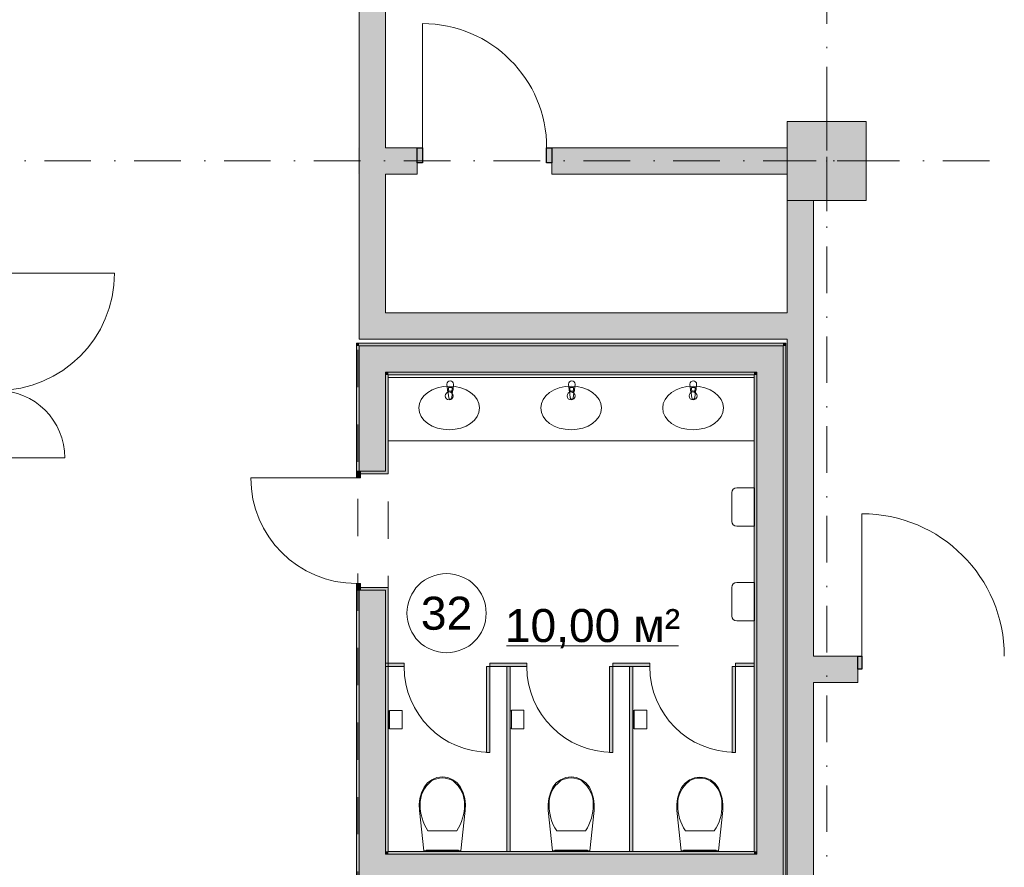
# Model space of a CAD drawing. Header units: millimetres. Extents: x 0 to 1184, y 0 to 836.
# Tile 101 of 241: x 470 to 545, y 666 to 730. Entities that reach past the tile are written whole.
import ezdxf
from ezdxf.xclip import XClip

# ---------------------------------------------------------------- set-up
doc = ezdxf.new("R2010")
doc.units = ezdxf.units.MM
doc.header["$MEASUREMENT"] = 0
doc.header["$XCLIPFRAME"] = 0
doc.linetypes.add('Штриховая', pattern=[5.644444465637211, 2.8222222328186, -2.82222223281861])
doc.linetypes.add('Штрихпунктирная', pattern=[6.70277762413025, 3.52777767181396, -1.76388883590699, 0, -1.4111111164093])
for name, color, linetype in [('Интерьер - Оборудование', 7, 'Continuous'), ('Интерьер - Сантехника', 7, 'Continuous'), ('Конструктив - Колонны', 7, 'Continuous'), ('Конструктив - Стены Блок 200 нов', 7, 'Continuous'), ('Конструктив - Стены Внутр сущ.', 7, 'Continuous'), ('Элемент Модели - Зона', 7, 'Continuous'), ('Элемент Модели - Оси', 7, 'Continuous')]:
    doc.layers.add(name, color=color, linetype=linetype)
doc.styles.add('СГЕНЕРИР_СТИЛЬ_3', font='txt')

# ---------------------------------------------------------------- blocks, each defined once
blk = doc.blocks.new('Чертеж_4_4', base_point=(-278.4786297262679, 89.56405690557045))
at = {"layer": 'Интерьер - Оборудование', "linetype": 'Continuous', "lineweight": 0, "true_color": 0x7f7f7f}
for points in [[(498.1220093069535, 681.5140569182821), (498.1220093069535, 681.2640569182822), (499.5220093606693, 681.2640569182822), (499.5220093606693, 681.5140569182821)], [(506.0220093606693, 681.5140569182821), (506.0220093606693, 681.2640569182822), (507.4220094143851, 681.2640569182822), (507.4220094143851, 681.5140569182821)], [(507.4220094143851, 681.5140569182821), (507.4220094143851, 681.2640569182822), (508.8220094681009, 681.2640569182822), (508.8220094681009, 681.5140569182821)], [(515.322009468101, 681.5140569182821), (515.322009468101, 681.2640569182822), (516.7220095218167, 681.2640569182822), (516.7220095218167, 681.5140569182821)], [(516.7220095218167, 681.5140569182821), (516.7220095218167, 681.2640569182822), (518.1220095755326, 681.2640569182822), (518.1220095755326, 681.5140569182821)], [(524.6220095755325, 681.5140569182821), (524.6220095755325, 681.2640569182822), (526.0220096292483, 681.2640569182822), (526.0220096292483, 681.5140569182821)], [(505.7720093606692, 681.2640569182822), (505.7720093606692, 674.7640569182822), (506.0220093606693, 674.7640569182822), (506.0220093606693, 681.2640569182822)], [(507.2970094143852, 667.2590569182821), (507.5470094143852, 667.2590569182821), (507.5470094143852, 681.2640569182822), (507.2970094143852, 681.2640569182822)], [(515.072009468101, 681.2640569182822), (515.072009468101, 674.7640569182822), (515.322009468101, 674.7640569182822), (515.322009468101, 681.2640569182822)], [(516.5970095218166, 667.2590569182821), (516.8470095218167, 667.2590569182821), (516.8470095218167, 681.2640569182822), (516.5970095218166, 681.2640569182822)], [(524.3720095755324, 681.2640569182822), (524.3720095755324, 674.7640569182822), (524.6220095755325, 674.7640569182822), (524.6220095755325, 681.2640569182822)]]:
    blk.add_hatch(color=8, dxfattribs=at).paths.add_polyline_path(points)
at = {"layer": 'Конструктив - Колонны', "linetype": 'Continuous', "lineweight": 0, "true_color": 0x000000}
blk.add_hatch(color=18, dxfattribs=at).paths.add_polyline_path([(528.5220096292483, 716.5640569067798), (534.5220096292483, 716.5640569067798), (534.5220096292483, 722.5640569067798), (528.5220096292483, 722.5640569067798)])
at = {"layer": 'Конструктив - Стены Блок 200 нов', "linetype": 'Continuous', "lineweight": 0, "true_color": 0x000000}
for points in [[(495.9220096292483, 705.7540569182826), (496.1220096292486, 705.5540569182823), (496.1220096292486, 705.7540569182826)], [(495.9220096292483, 705.5540569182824), (496.1220096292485, 705.5540569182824), (495.9220096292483, 705.7540569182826)], [(496.1220093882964, 705.5540569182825), (495.9220096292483, 705.5540569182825), (495.9220096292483, 696.0540771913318), (496.1220093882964, 696.0540771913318)], [(528.2220096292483, 705.7540569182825), (496.1220096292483, 705.7540569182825), (496.1220096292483, 705.5540569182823), (528.2220096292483, 705.5540569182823)], [(496.1220096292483, 705.5540569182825), (498.1220096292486, 703.5540569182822), (498.1220096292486, 705.5540569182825)], [(498.1220096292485, 703.5540569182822), (496.1220096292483, 705.5540569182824), (496.1220096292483, 703.5540569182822)], [(498.1220096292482, 705.5540568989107), (498.1220096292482, 703.5540569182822), (526.2220096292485, 703.5540569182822), (526.2220096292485, 705.5540568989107)], [(526.2220096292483, 705.5540569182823), (526.2220096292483, 703.5540569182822), (528.2220096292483, 705.5540569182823)], [(526.2220096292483, 703.5540569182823), (528.2220096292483, 703.5540569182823), (528.2220096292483, 705.5540569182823)], [(528.2220096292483, 705.7540569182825), (528.2220096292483, 705.5540569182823), (528.4220096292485, 705.7540569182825)], [(528.2220096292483, 705.5540569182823), (528.4220096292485, 705.5540569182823), (528.4220096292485, 705.7540569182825)], [(528.4220093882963, 705.5540569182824), (528.2220096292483, 705.5540569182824), (528.2220096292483, 626.5640569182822), (528.4220093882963, 626.5640569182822)], [(496.1220097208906, 696.0540768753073), (496.222009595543, 696.0540766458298), (498.1220096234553, 696.0540766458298), (498.1220095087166, 703.5540569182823), (496.1220097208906, 703.5540569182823)], [(498.1220093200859, 703.3540569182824), (498.1220096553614, 696.054076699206), (498.3220095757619, 696.054076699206), (498.3220096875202, 703.3540569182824)], [(498.1220096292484, 703.5540569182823), (498.3220096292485, 703.3540569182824), (498.3220096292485, 703.5540569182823)], [(498.3220096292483, 703.3540569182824), (498.1220096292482, 703.5540569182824), (498.1220096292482, 703.3540569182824)], [(526.0220096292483, 703.5540569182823), (498.3220096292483, 703.5540569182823), (498.3220096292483, 703.3540569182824), (526.0220096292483, 703.3540569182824)], [(526.0220096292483, 703.5540569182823), (526.0220096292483, 703.3540569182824), (526.2220096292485, 703.5540569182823)], [(526.0220096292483, 703.3540569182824), (526.2220096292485, 703.3540569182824), (526.2220096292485, 703.5540569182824)], [(526.2220096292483, 667.2590569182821), (526.2220096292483, 703.3540569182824), (526.0220096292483, 703.3540569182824), (526.0220096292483, 667.2590569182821)], [(528.2220096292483, 667.0590569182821), (528.2220096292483, 703.5540569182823), (526.2220096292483, 703.5540569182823), (526.2220096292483, 667.0590569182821)], [(495.9220096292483, 696.0540766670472), (495.9220096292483, 695.5540766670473), (496.2220096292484, 695.5540766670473), (496.2220096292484, 696.0540766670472)], [(498.3220096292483, 695.8540766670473), (498.3220096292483, 696.0540766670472), (498.1220096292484, 696.0540766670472), (496.2220096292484, 696.0540766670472), (496.2220096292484, 695.8540766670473)], [(496.2220096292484, 687.0540766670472), (496.2220096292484, 687.5540766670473), (495.9220096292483, 687.5540766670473), (495.9220096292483, 687.0540766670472)], [(496.1220097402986, 687.0540762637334), (495.9220096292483, 687.0540762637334), (495.9220096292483, 646.5542511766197), (496.1220097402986, 646.5542511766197)], [(496.1220097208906, 667.0590569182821), (498.1220096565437, 667.0590569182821), (498.1220096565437, 687.0540767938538), (496.2220095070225, 687.0540767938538), (496.1220097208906, 687.0540764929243)], [(498.3220096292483, 687.0540766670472), (498.3220096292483, 687.2540766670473), (496.2220096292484, 687.2540766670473), (496.2220096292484, 687.0540766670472), (498.1220096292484, 687.0540766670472)], [(498.1220093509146, 667.2590569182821), (498.3220096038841, 667.2590569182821), (498.3220096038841, 687.054076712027), (498.1220096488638, 687.054076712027)], [(498.3220096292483, 667.0590569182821), (498.3220096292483, 667.2590569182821), (498.1220096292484, 667.2590569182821), (498.1220096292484, 667.0590569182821)], [(526.0220096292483, 667.2590569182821), (498.3220096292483, 667.2590569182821), (498.3220096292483, 667.0590569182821), (526.0220096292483, 667.0590569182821)], [(526.2220096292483, 667.0590569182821), (526.2220096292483, 667.2590569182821), (526.0220096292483, 667.2590569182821), (526.0220096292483, 667.0590569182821)], [(498.1220096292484, 665.0590569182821), (498.1220096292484, 667.0590569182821), (496.1220096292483, 667.0590569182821), (496.1220096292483, 665.0590569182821)], [(498.3220096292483, 665.0590569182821), (498.3220096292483, 667.0590569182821), (498.1220096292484, 667.0590569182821), (498.1220096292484, 665.0590569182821)], [(498.3220096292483, 665.0590569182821), (526.0220096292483, 665.0590569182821), (526.0220096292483, 667.0590569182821), (498.3220096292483, 667.0590569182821)], [(526.2220096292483, 665.0590569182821), (526.2220096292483, 667.0590569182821), (526.0220096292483, 667.0590569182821), (526.0220096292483, 665.0590569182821)], [(528.2220096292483, 665.0590569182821), (528.2220096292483, 667.0590569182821), (526.2220096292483, 667.0590569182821), (526.2220096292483, 665.0590569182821)]]:
    blk.add_hatch(color=18, dxfattribs=at).paths.add_polyline_path(points)
at = {"layer": 'Конструктив - Стены Внутр сущ.', "linetype": 'Continuous', "lineweight": 0, "true_color": 0x000000}
for points in [[(498.1220096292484, 708.0540569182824), (498.1220096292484, 768.0640569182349), (496.1220096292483, 768.0640569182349), (496.1220096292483, 708.0540569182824)], [(496.0720096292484, 720.5631967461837), (496.0720096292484, 718.5631967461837), (496.1220096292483, 718.5631967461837), (496.1220096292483, 720.5631967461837)], [(498.1220096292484, 720.5631969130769), (498.1220096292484, 718.5631967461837), (500.5192825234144, 718.5631967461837), (500.5192825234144, 720.5631969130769)], [(500.5192824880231, 720.5631967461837), (500.5192824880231, 719.4131967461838), (500.9192824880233, 719.4131967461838), (500.9192824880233, 720.5631967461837)], [(510.7192824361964, 719.4131967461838), (510.7192824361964, 720.5631967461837), (510.3192824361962, 720.5631967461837), (510.3192824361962, 719.4131967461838)], [(528.5220096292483, 720.5631969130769), (510.7192823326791, 720.5631969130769), (510.7192823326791, 718.5631967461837), (528.5220096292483, 718.5631967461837)], [(528.5220096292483, 632.5640572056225), (530.5220100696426, 632.5640572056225), (530.5220100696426, 716.5640569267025), (528.5220096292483, 716.5640569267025)], [(498.1220096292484, 708.0540569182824), (496.1220096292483, 706.0540569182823), (498.1220096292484, 706.0540569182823)], [(496.1220096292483, 708.0540569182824), (496.1220096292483, 706.0540569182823), (498.1220096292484, 708.0540569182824)], [(498.1220096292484, 706.0540569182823), (528.5220096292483, 706.0540569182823), (528.5220096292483, 708.0540569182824), (498.1220096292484, 708.0540569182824)], [(530.5220096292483, 682.0640569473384), (530.5220096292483, 680.0640570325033), (533.8700138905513, 680.0640570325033), (533.8700138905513, 682.0640569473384)], [(533.8700140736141, 682.0640570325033), (533.8700140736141, 681.0640570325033), (534.190014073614, 681.0640570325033), (534.190014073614, 682.0640570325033)]]:
    blk.add_hatch(color=18, dxfattribs=at).paths.add_polyline_path(points)
at = {"layer": 'Интерьер - Оборудование', "color": 7, "linetype": 'Continuous', "lineweight": 15}
for p, q in [((502.8839581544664, 702.2562468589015), (502.8839581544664, 702.4049528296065)), ((502.8839581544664, 702.4049528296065), (503.1559581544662, 702.4049528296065)), ((503.1559581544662, 702.4049528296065), (503.1559581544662, 702.2562468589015)), ((512.0867837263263, 702.2562468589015), (512.0867837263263, 702.4049528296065)), ((512.0867837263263, 702.4049528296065), (512.3587837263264, 702.4049528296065)), ((512.3587837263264, 702.4049528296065), (512.3587837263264, 702.2562468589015)), ((521.2861699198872, 702.2562468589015), (521.2861699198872, 702.4049528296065)), ((521.2861699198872, 702.4049528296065), (521.5581699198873, 702.4049528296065)), ((521.5581699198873, 702.4049528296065), (521.5581699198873, 702.2562468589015)), ((506.0220093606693, 681.5140569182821), (506.0220093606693, 681.2640569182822)), ((507.4220094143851, 681.5140569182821), (506.0220093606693, 681.5140569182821)), ((508.8220094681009, 681.5140569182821), (507.4220094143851, 681.5140569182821)), ((508.8220094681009, 681.2640569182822), (508.8220094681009, 681.5140569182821)), ((515.322009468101, 681.5140569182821), (515.322009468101, 681.2640569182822)), ((516.7220095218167, 681.5140569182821), (515.322009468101, 681.5140569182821)), ((518.1220095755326, 681.5140569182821), (516.7220095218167, 681.5140569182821)), ((518.1220095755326, 681.2640569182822), (518.1220095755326, 681.5140569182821)), ((506.0220093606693, 681.2640569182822), (507.4220094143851, 681.2640569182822)), ((507.4220094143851, 681.2640569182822), (508.8220094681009, 681.2640569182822)), ((515.322009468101, 681.2640569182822), (516.7220095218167, 681.2640569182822)), ((516.7220095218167, 681.2640569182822), (518.1220095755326, 681.2640569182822))]:
    blk.add_line(p, q, dxfattribs=at)
at = {"layer": 'Интерьер - Оборудование', "color": 7, "linetype": 'Continuous', "lineweight": 15, "flags": 128}
for points in [[(502.7699581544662, 702.6540569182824), (502.8099581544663, 702.2345288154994, 0.1210195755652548), (502.8426604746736, 702.1393942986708), (502.9089581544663, 701.6100569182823, 0.8825662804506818), (503.1309581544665, 701.6100569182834), (503.1972558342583, 702.1393942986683, 0.1210195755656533), (503.2299581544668, 702.2345288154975), (503.2699581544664, 702.6540569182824, 0.9999999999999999)], [(511.9727837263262, 702.6540569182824), (512.0127837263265, 702.2345288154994, 0.1210195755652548), (512.0454860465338, 702.1393942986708), (512.1117837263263, 701.6100569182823, 0.8825662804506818), (512.3337837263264, 701.6100569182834), (512.4000814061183, 702.1393942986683, 0.1210195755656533), (512.4327837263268, 702.2345288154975), (512.4727837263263, 702.6540569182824, 0.9999999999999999)], [(521.1721699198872, 702.6540569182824), (521.2121699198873, 702.2345288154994, 0.1210195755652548), (521.2448722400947, 702.1393942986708), (521.3111699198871, 701.6100569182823, 0.8825662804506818), (521.5331699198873, 701.6100569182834), (521.5994675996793, 702.1393942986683, 0.1210195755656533), (521.6321699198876, 702.2345288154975), (521.6721699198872, 702.6540569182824, 0.9999999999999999)]]:
    blk.add_lwpolyline(points, format="xyb", close=True, dxfattribs=at)
for points in [[(498.1220093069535, 681.5140569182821), (498.1220093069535, 681.2640569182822), (499.5220093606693, 681.2640569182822), (499.5220093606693, 681.5140569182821)], [(524.6220095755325, 681.5140569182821), (524.6220095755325, 681.2640569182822), (526.0220096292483, 681.2640569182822), (526.0220096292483, 681.5140569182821)], [(505.7720093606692, 681.2640569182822), (505.7720093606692, 674.7640569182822), (506.0220093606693, 674.7640569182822), (506.0220093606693, 681.2640569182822)], [(507.2970094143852, 667.2590569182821), (507.5470094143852, 667.2590569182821), (507.5470094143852, 681.2640569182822), (507.2970094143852, 681.2640569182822)], [(515.072009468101, 681.2640569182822), (515.072009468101, 674.7640569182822), (515.322009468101, 674.7640569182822), (515.322009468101, 681.2640569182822)], [(516.5970095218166, 667.2590569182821), (516.8470095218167, 667.2590569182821), (516.8470095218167, 681.2640569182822), (516.5970095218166, 681.2640569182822)], [(524.3720095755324, 681.2640569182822), (524.3720095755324, 674.7640569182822), (524.6220095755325, 674.7640569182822), (524.6220095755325, 681.2640569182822)]]:
    blk.add_lwpolyline(points, close=True, dxfattribs=at)
at = {"layer": 'Интерьер - Оборудование', "color": 7, "linetype": 'Continuous', "lineweight": 15}
for centre, radius, start, end in [((503.0199581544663, 702.2562468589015), 0.136, 180, 0), ((512.2227837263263, 702.2562468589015), 0.136, 180, 0), ((521.4221699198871, 702.2562468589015), 0.136, 180, 0), ((503.0199581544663, 702.2535279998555), 0.210857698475, 212.7710253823, 327.2289746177), ((512.2227837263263, 702.2535279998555), 0.210857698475, 212.7710253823, 327.2289746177), ((521.4221699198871, 702.2535279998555), 0.210857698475, 212.7710253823, 327.2289746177), ((506.0220093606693, 681.2640569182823), 6.500000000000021, 180, 270), ((515.322009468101, 681.2640569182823), 6.500000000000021, 180, 270), ((524.6220095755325, 681.2640569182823), 6.500000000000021, 180, 270)]:
    blk.add_arc(centre, radius, start, end, dxfattribs=at)
at = {"layer": 'Интерьер - Сантехника', "color": 7, "linetype": 'Continuous', "lineweight": 15}
for p, q in [((498.3220096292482, 703.3540569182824), (526.0220096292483, 703.3540569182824)), ((498.3220096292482, 698.3540569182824), (498.3220096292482, 703.3540569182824)), ((498.3220096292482, 703.1540569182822), (526.0220096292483, 703.1540569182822)), ((526.0220096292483, 698.3540569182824), (526.0220096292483, 703.3540569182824)), ((498.3220096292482, 698.3540569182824), (526.0220096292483, 698.3540569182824)), ((498.342009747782, 677.9486774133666), (498.342009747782, 676.5486774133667)), ((498.4220097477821, 677.9486774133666), (498.4220097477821, 676.5486774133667)), ((507.5670094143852, 677.9590569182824), (507.5670094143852, 676.5590569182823)), ((507.6470094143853, 677.9590569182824), (507.6470094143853, 676.5590569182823)), ((516.8670095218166, 677.9590569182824), (516.8670095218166, 676.5590569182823)), ((516.9470095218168, 677.9590569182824), (516.9470095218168, 676.5590569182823)), ((501.3320866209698, 668.8231917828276), (502.4215058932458, 668.8231842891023)), ((502.4215058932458, 668.8231842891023), (503.5109203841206, 668.8231842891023)), ((511.0832113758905, 668.8231917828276), (512.1726306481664, 668.8231842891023)), ((512.1726306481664, 668.8231842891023), (513.2620451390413, 668.8231842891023)), ((521.9215058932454, 668.8131842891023), (520.8320914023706, 668.8131842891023)), ((523.0109251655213, 668.8131917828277), (521.9215058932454, 668.8131842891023))]:
    blk.add_line(p, q, dxfattribs=at)
at = {"layer": 'Интерьер - Сантехника', "color": 7, "linetype": 'Continuous', "lineweight": 15, "flags": 128}
for points in [[(526.044791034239, 691.9022083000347), (524.7072910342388, 691.9022083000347, -0.414213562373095), (524.3447910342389, 692.2647083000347), (524.3447910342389, 694.4397083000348, -0.414213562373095), (524.7072910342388, 694.8022083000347), (526.044791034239, 694.8022083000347)], [(526.044791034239, 684.7273561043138), (524.7072910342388, 684.7273561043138, -0.414213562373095), (524.3447910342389, 685.0898561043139), (524.3447910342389, 687.2648561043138, -0.414213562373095), (524.7072910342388, 687.6273561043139), (526.044791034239, 687.6273561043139)]]:
    blk.add_lwpolyline(points, format="xyb", close=True, dxfattribs=at)
for points in [[(499.3720097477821, 677.9486774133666), (499.3720097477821, 676.5486774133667), (498.4220097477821, 676.5486774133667), (498.4220097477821, 676.5986774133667), (498.342009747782, 676.5986774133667), (498.342009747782, 676.5486774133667), (498.322009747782, 676.5486774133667), (498.322009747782, 677.9486774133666), (498.342009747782, 677.9486774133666), (498.342009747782, 677.8986774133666), (498.4220097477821, 677.8986774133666), (498.4220097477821, 677.9486774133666)], [(508.5970094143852, 677.9590569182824), (508.5970094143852, 676.5590569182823), (507.6470094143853, 676.5590569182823), (507.6470094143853, 676.6090569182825), (507.5670094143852, 676.6090569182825), (507.5670094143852, 676.5590569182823), (507.5470094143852, 676.5590569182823), (507.5470094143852, 677.9590569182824), (507.5670094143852, 677.9590569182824), (507.5670094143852, 677.9090569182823), (507.6470094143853, 677.9090569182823), (507.6470094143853, 677.9590569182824)], [(517.8970095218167, 677.9590569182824), (517.8970095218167, 676.5590569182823), (516.9470095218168, 676.5590569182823), (516.9470095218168, 676.6090569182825), (516.8670095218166, 676.6090569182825), (516.8670095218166, 676.5590569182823), (516.8470095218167, 676.5590569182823), (516.8470095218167, 677.9590569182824), (516.8670095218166, 677.9590569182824), (516.8670095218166, 677.9090569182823), (516.9470095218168, 677.9090569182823), (516.9470095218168, 677.9590569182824)], [(504.1157423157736, 671.2765291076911), (503.9916911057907, 671.7118125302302), (503.8014821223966, 672.1225203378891), (503.5455043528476, 672.4479815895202), (503.2150763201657, 672.6975150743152), (502.8319912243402, 672.8546629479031), (502.4215058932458, 672.9090618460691), (502.0110205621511, 672.8546629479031), (501.6279354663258, 672.6975150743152), (501.2975074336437, 672.4479815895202), (501.0415296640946, 672.1225203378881), (500.8513206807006, 671.7118125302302), (500.7272694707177, 671.2765291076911), (500.6723921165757, 670.8272532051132), (500.6880228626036, 670.3749081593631), (501.0117579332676, 667.3090569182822), (503.8312538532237, 667.3090569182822), (504.1549889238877, 670.3749081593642), (504.1706196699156, 670.8272532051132)], [(513.8668670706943, 671.2765291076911), (513.7428158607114, 671.7118125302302), (513.5526068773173, 672.1225203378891), (513.2966291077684, 672.4479815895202), (512.9662010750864, 672.6975150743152), (512.5831159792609, 672.8546629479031), (512.1726306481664, 672.9090618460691), (511.7621453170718, 672.8546629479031), (511.3790602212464, 672.6975150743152), (511.0486321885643, 672.4479815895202), (510.7926544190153, 672.1225203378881), (510.6024454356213, 671.7118125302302), (510.4783942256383, 671.2765291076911), (510.4235168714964, 670.8272532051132), (510.4391476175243, 670.3749081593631), (510.7628826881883, 667.3090569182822), (513.5823786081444, 667.3090569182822), (513.9061136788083, 670.3749081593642), (513.9217444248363, 670.8272532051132)], [(520.2272694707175, 671.2665291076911), (520.3513206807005, 671.7018125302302), (520.5415296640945, 672.1125203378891), (520.7975074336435, 672.4379815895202), (521.1279354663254, 672.6875150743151), (521.511020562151, 672.8446629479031), (521.9215058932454, 672.8990618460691), (522.3319912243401, 672.8446629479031), (522.7150763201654, 672.6875150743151), (523.0455043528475, 672.4379815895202), (523.3014821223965, 672.1125203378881), (523.4916911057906, 671.7018125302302), (523.6157423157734, 671.2665291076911), (523.6706196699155, 670.8172532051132), (523.6549889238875, 670.3649081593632), (523.3312538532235, 667.2990569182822), (520.5117579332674, 667.2990569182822), (520.1880228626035, 670.3649081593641), (520.1723921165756, 670.8172532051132)], [(501.1915058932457, 667.3090569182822), (503.6515058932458, 667.3090569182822), (503.6515058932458, 667.3590569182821), (501.1915058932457, 667.3590569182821)], [(510.9426306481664, 667.3090569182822), (513.4026306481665, 667.3090569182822), (513.4026306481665, 667.3590569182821), (510.9426306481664, 667.3590569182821)], [(523.1515058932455, 667.2990569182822), (520.6915058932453, 667.2990569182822), (520.6915058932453, 667.3490569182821), (523.1515058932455, 667.3490569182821)]]:
    blk.add_lwpolyline(points, close=True, dxfattribs=at)
at = {"layer": 'Интерьер - Сантехника', "color": 7, "linetype": 'Continuous', "lineweight": 15}
for centre in [(502.9386762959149, 701.7649724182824), (512.1720096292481, 701.7649724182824), (521.4053429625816, 701.7649724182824)]:
    blk.add_circle(centre, 0.3, dxfattribs=at)
for centre in [(502.9386762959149, 700.8540569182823), (512.1720096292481, 700.8540569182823), (521.4053429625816, 700.8540569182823)]:
    blk.add_ellipse(centre, major_axis=(2.3, 0), ratio=0.7173913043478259, dxfattribs=at)
for centre, major_axis, ratio, start_param, end_param in [((503.3161107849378, 670.916712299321), (2.568955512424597, 0), 0.8755458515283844, 2.296731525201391, 3.197320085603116), ((502.4296242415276, 671.6206914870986), (1.385186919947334, 0), 0.8755458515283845, 1.576657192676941, 2.203300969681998), ((502.4133777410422, 671.6206649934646), (1.385217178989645, 0), 0.8755458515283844, 0.9382918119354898, 1.564935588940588), ((501.5269010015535, 670.916712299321), (2.568956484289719, 0), 0.8755458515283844, 6.227454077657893, 7.128042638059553), ((513.0672355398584, 670.916712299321), (2.568955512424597, 0), 0.8755458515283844, 2.296731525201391, 3.197320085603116), ((512.1807489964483, 671.6206914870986), (1.385186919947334, 0), 0.8755458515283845, 1.576657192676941, 2.203300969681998), ((512.1645024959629, 671.6206649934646), (1.385217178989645, 0), 0.8755458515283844, 0.9382918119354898, 1.564935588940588), ((511.2780257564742, 670.916712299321), (2.568956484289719, 0), 0.8755458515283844, 6.227454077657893, 7.128042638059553), ((522.8161107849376, 670.906712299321), (2.568956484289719, 0), 0.8755458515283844, 2.296735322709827, 3.197323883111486), ((521.9296340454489, 671.6106649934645), (1.385217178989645, 0), 0.8755458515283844, 1.576657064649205, 2.203300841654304), ((521.9133875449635, 671.6106914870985), (1.385186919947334, 0), 0.8755458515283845, 0.9382916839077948, 1.564935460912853), ((521.0269010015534, 670.906712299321), (2.568955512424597, 0), 0.8755458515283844, 6.227457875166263, 7.128046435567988), ((505.0024604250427, 670.7035046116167), (4.25250318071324, 0), 0.8755458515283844, 3.1179745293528, 3.670995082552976), ((499.8405513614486, 670.7035046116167), (4.252503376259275, 0), 0.8755458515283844, 5.753780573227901, 6.306801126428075), ((514.7535851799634, 670.7035046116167), (4.25250318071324, 0), 0.8755458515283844, 3.1179745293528, 3.670995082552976), ((509.5916761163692, 670.7035046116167), (4.252503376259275, 0), 0.8755458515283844, 5.753780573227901, 6.306801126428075), ((524.5024604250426, 670.6935046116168), (4.252503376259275, 0), 0.8755458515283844, 3.117976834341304, 3.670997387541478), ((519.3405513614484, 670.6935046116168), (4.25250318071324, 0), 0.8755458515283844, 5.753782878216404, 6.306803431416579)]:
    blk.add_ellipse(centre, major_axis=major_axis, ratio=ratio, start_param=start_param, end_param=end_param, dxfattribs=at)
at = {"layer": 'Конструктив - Колонны', "color": 251, "linetype": 'Continuous', "lineweight": 5, "true_color": 0x575757}
for p, q in [((531.5220096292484, 720.3640569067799), (531.5220096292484, 723.3640569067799)), ((530.7220096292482, 719.5640569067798), (527.7220096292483, 719.5640569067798)), ((532.3220096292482, 719.5640569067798), (535.3220096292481, 719.5640569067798)), ((531.5220096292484, 718.7640569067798), (531.5220096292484, 715.7640569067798))]:
    blk.add_line(p, q, dxfattribs=at)
at = {"layer": 'Конструктив - Колонны', "color": 251, "linetype": 'Continuous', "lineweight": 15, "true_color": 0x575757, "flags": 128}
blk.add_lwpolyline([(528.5220096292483, 716.5640569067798), (534.5220096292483, 716.5640569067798), (534.5220096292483, 722.5640569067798), (528.5220096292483, 722.5640569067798)], close=True, dxfattribs=at)
at = {"layer": 'Конструктив - Колонны', "color": 251, "linetype": 'Continuous', "lineweight": 5, "true_color": 0x575757}
blk.add_point((531.5220096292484, 719.5640569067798), dxfattribs=at)
at = {"layer": 'Конструктив - Стены Блок 200 нов', "color": 251, "linetype": 'Continuous', "lineweight": 5, "true_color": 0x575757}
for p, q in [((468.7213702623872, 711.06405690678), (477.6013702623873, 711.06405690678)), ((468.7213702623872, 697.0640569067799), (473.8413702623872, 697.0640569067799)), ((495.9220096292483, 695.5540766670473), (487.9220096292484, 695.5540766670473)), ((495.9220096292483, 696.0540766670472), (495.9220096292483, 695.5540766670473)), ((496.2220096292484, 696.0540766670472), (495.9220096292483, 696.0540766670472)), ((495.9220096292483, 695.5540766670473), (496.2220096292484, 695.5540766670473)), ((496.2220096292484, 695.5540766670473), (496.2220096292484, 696.0540766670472)), ((496.2220096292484, 687.5540766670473), (495.9220096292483, 687.5540766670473)), ((495.9220096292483, 687.5540766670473), (495.9220096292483, 687.0540766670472)), ((496.2220096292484, 687.0540766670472), (496.2220096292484, 687.5540766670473)), ((495.9220096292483, 687.0540766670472), (496.2220096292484, 687.0540766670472))]:
    blk.add_line(p, q, dxfattribs=at)
at = {"layer": 'Конструктив - Стены Блок 200 нов', "color": 251, "linetype": 'Continuous', "lineweight": 20, "true_color": 0x575757}
for p, q in [((498.1220096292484, 705.5540569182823), (496.1220096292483, 705.5540569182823)), ((496.1220096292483, 705.5540569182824), (496.1220096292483, 703.5540569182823)), ((498.1220096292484, 705.5540569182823), (496.1220096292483, 705.5540569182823)), ((526.2220096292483, 705.5540569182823), (498.1220096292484, 705.5540569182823)), ((528.2220096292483, 705.5540569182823), (526.2220096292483, 705.5540569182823)), ((528.2220096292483, 705.5540569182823), (526.2220096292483, 705.5540569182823)), ((528.2220096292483, 703.5540569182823), (528.2220096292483, 705.5540569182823)), ((496.1220097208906, 703.5540569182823), (496.1220097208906, 696.0540768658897)), ((498.1220096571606, 696.0540766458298), (498.1220095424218, 703.5540569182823)), ((498.3220096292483, 703.5540569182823), (498.1220096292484, 703.5540569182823)), ((498.3220096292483, 703.5540569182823), (498.1220096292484, 703.5540569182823)), ((498.3220097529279, 703.5540570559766), (526.022009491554, 703.5540570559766)), ((526.2220096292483, 703.5540569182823), (526.0220096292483, 703.5540569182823)), ((526.2220096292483, 703.5540569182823), (526.0220096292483, 703.5540569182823)), ((526.2220096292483, 703.5540569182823), (526.2220096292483, 667.0590569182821)), ((528.2220096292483, 667.0590569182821), (528.2220096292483, 703.5540569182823)), ((495.9220096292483, 696.0540766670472), (496.1220096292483, 696.0540766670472)), ((495.9220096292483, 696.0540766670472), (496.1220096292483, 696.0540766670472)), ((495.9220096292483, 696.0540766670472), (496.1220096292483, 696.0540766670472)), ((496.1220096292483, 696.0540766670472), (496.2220096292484, 696.0540766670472)), ((496.1220096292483, 696.0540766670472), (496.2220096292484, 696.0540766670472)), ((496.1220096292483, 696.0540766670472), (496.2220096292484, 696.0540766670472)), ((496.2220096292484, 696.0540766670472), (496.2220096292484, 695.8540766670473)), ((498.1220096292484, 696.0540766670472), (496.2220096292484, 696.0540766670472)), ((496.2220096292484, 695.8540766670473), (498.3220096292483, 695.8540766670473)), ((496.2220096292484, 695.8540766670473), (498.3220096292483, 695.8540766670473)), ((498.3220096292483, 696.0540766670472), (498.3220096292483, 695.8540766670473)), ((498.3220096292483, 696.0540766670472), (498.3220096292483, 695.8540766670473)), ((495.9220096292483, 687.0540766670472), (496.1220096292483, 687.0540766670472)), ((495.9220096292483, 687.0540766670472), (496.1220096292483, 687.0540766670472)), ((495.9220096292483, 687.0540766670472), (496.1220096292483, 687.0540766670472)), ((496.1220096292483, 687.0540766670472), (496.2220096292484, 687.0540766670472)), ((496.1220096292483, 687.0540766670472), (496.2220096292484, 687.0540766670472)), ((496.1220096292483, 687.0540766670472), (496.2220096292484, 687.0540766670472)), ((496.1220097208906, 687.0540765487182), (496.1220097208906, 667.0590569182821)), ((496.2220096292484, 687.2540766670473), (498.3220096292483, 687.2540766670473)), ((496.2220096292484, 687.0540766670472), (496.2220096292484, 687.2540766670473)), ((496.2220096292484, 687.2540766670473), (498.3220096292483, 687.2540766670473)), ((498.1220096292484, 687.0540766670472), (496.2220096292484, 687.0540766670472)), ((498.12200947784, 667.0590569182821), (498.1220097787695, 687.0540767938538)), ((498.3220096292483, 687.0540766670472), (498.3220096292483, 687.2540766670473)), ((498.3220096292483, 687.0540766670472), (498.3220096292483, 687.2540766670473)), ((496.1220097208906, 667.0590569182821), (496.1220096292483, 665.0590569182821)), ((498.3220096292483, 667.0590569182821), (498.1220096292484, 667.0590569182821)), ((498.3220096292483, 667.0590569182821), (498.1220096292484, 667.0590569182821)), ((526.0220096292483, 667.0590569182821), (498.3220096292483, 667.0590569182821)), ((526.2220096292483, 667.0590569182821), (526.0220096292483, 667.0590569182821)), ((526.2220096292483, 667.0590569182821), (526.0220096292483, 667.0590569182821)), ((528.2220096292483, 665.0590569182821), (528.2220096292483, 667.0590569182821))]:
    blk.add_line(p, q, dxfattribs=at)
at = {"layer": 'Конструктив - Стены Блок 200 нов', "color": 251, "linetype": 'Continuous', "lineweight": 20, "true_color": 0x575757, "flags": 128}
for points in [[(495.9220096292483, 705.7540569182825), (496.1220096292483, 705.7540569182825)], [(495.9220096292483, 705.7540569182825), (495.9220096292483, 696.0540769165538)], [(528.2220096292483, 705.7540569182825), (496.1220096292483, 705.7540569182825)], [(528.4220096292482, 705.7540569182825), (528.2220096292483, 705.7540569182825)], [(528.4220096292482, 626.5640569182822), (528.4220096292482, 705.7540569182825)], [(498.3220096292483, 696.0540761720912), (498.3220096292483, 703.3540569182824)], [(498.3220096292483, 703.3540569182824), (526.0220096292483, 703.3540569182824)], [(526.0220096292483, 703.3540569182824), (526.0220096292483, 667.2590569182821)], [(495.9220096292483, 687.054077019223), (495.9220096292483, 646.5542507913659)], [(498.3220096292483, 667.2590569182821), (498.3220096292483, 687.0540765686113)], [(526.0220096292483, 667.2590569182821), (498.3220096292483, 667.2590569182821)]]:
    blk.add_lwpolyline(points, dxfattribs=at)
at = {"layer": 'Конструктив - Стены Блок 200 нов', "color": 251, "linetype": 'Continuous', "lineweight": 5, "true_color": 0x575757}
for centre, radius, start, end in [((468.7213702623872, 711.06405690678), 8.880000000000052, 270, 0), ((468.7213702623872, 697.0640569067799), 5.120000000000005, 0, 90), ((495.9220096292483, 695.5540766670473), 7.999999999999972, 180, 270)]:
    blk.add_arc(centre, radius, start, end, dxfattribs=at)
at = {"layer": 'Конструктив - Стены Внутр сущ.', "color": 251, "linetype": 'Continuous', "lineweight": 15, "true_color": 0x575757}
for p, q in [((500.9192824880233, 720.5631967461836), (500.9192824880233, 729.9631966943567)), ((534.190014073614, 682.0640570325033), (534.190014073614, 692.8440570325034))]:
    blk.add_line(p, q, dxfattribs=at)
at = {"layer": 'Конструктив - Стены Внутр сущ.', "color": 251, "linetype": 'Continuous', "lineweight": 20, "true_color": 0x575757}
for p, q in [((500.5192824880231, 720.5631967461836), (500.1492824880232, 720.5631967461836)), ((500.5192824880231, 720.5631967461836), (500.1492824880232, 720.5631967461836)), ((500.5192824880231, 720.5631967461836), (500.1492824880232, 720.5631967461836)), ((500.5192824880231, 720.5631967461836), (500.5192824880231, 719.4131967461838)), ((500.5192824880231, 720.5631967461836), (500.5192824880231, 719.4131967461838)), ((500.5192824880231, 720.5631967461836), (500.5192824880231, 719.4131967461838)), ((510.7192824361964, 720.5631967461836), (511.0892824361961, 720.5631967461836)), ((510.7192824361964, 720.5631967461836), (510.7192824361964, 719.4131967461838)), ((510.7192824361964, 720.5631967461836), (510.7192824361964, 719.4131967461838)), ((510.7192824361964, 720.5631967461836), (510.7192824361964, 719.4131967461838)), ((510.7192824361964, 720.5631967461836), (511.0892824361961, 720.5631967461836)), ((510.7192824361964, 720.5631967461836), (511.0892824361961, 720.5631967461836)), ((500.5192824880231, 719.4131967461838), (500.5192824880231, 718.5631967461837)), ((500.5192824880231, 719.4131967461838), (500.5192824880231, 718.5631967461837)), ((500.5192824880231, 719.4131967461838), (500.5192824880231, 718.5631967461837)), ((510.7192824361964, 719.4131967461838), (510.7192824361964, 718.5631967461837)), ((510.7192824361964, 719.4131967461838), (510.7192824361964, 718.5631967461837)), ((510.7192824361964, 719.4131967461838), (510.7192824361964, 718.5631967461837)), ((500.5192824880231, 718.5631967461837), (500.1492824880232, 718.5631967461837)), ((500.5192824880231, 718.5631967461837), (500.1492824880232, 718.5631967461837)), ((500.5192824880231, 718.5631967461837), (500.1492824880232, 718.5631967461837)), ((510.7192824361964, 718.5631967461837), (511.0892824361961, 718.5631967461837)), ((510.7192824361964, 718.5631967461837), (511.0892824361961, 718.5631967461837)), ((510.7192824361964, 718.5631967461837), (511.0892824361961, 718.5631967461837)), ((533.8700140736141, 682.0640570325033), (533.440014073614, 682.0640570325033)), ((533.8700140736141, 682.0640570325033), (533.440014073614, 682.0640570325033)), ((533.8700140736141, 682.0640570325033), (533.440014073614, 682.0640570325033)), ((533.8700140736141, 682.0640570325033), (533.8700140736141, 681.0640570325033)), ((533.8700140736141, 682.0640570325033), (533.8700140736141, 681.0640570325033)), ((533.8700140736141, 682.0640570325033), (533.8700140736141, 681.0640570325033)), ((533.8700140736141, 681.0640570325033), (533.8700140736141, 680.0640570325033)), ((533.8700140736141, 681.0640570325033), (533.8700140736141, 680.0640570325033)), ((533.8700140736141, 681.0640570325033), (533.8700140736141, 680.0640570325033)), ((533.8700140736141, 680.0640570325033), (533.440014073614, 680.0640570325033)), ((533.8700140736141, 680.0640570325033), (533.440014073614, 680.0640570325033)), ((533.8700140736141, 680.0640570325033), (533.440014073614, 680.0640570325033))]:
    blk.add_line(p, q, dxfattribs=at)
at = {"layer": 'Конструктив - Стены Внутр сущ.', "color": 251, "linetype": 'Continuous', "lineweight": 30, "true_color": 0x575757}
for p, q in [((500.5192824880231, 720.5631967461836), (500.9192824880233, 720.5631967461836)), ((500.5192824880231, 719.4131967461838), (500.5192824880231, 720.5631967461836)), ((500.9192824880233, 720.5631967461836), (500.9192824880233, 719.4131967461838)), ((510.3192824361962, 719.4131967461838), (510.3192824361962, 720.5631967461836)), ((510.3192824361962, 720.5631967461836), (510.7192824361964, 720.5631967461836)), ((510.7192824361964, 720.5631967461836), (510.7192824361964, 719.4131967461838)), ((500.9192824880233, 719.4131967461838), (500.5192824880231, 719.4131967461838)), ((510.7192824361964, 719.4131967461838), (510.3192824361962, 719.4131967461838)), ((533.8700140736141, 682.0640570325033), (534.190014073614, 682.0640570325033)), ((533.8700140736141, 681.0640570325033), (533.8700140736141, 682.0640570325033)), ((534.190014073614, 682.0640570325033), (534.190014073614, 681.0640570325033)), ((534.190014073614, 681.0640570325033), (533.8700140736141, 681.0640570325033))]:
    blk.add_line(p, q, dxfattribs=at)
at = {"layer": 'Конструктив - Стены Внутр сущ.', "color": 251, "linetype": 'Continuous', "lineweight": 20, "true_color": 0x575757, "flags": 128}
for points in [[(496.1220096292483, 768.0640569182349), (496.1220096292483, 706.0540569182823)], [(498.1220096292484, 720.5631967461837), (498.1220096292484, 768.0640569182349)], [(500.5192826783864, 720.5631967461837), (498.1220096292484, 720.5631967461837)], [(528.5220096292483, 720.5631967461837), (510.7192824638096, 720.5631967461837)], [(498.1220096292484, 708.0540569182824), (498.1220096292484, 718.5631967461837)], [(498.1220096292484, 718.5631967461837), (500.5192825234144, 718.5631967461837)], [(510.7192823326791, 718.5631967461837), (528.5220096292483, 718.5631967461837)], [(528.5220096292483, 716.5640569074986), (528.5220096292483, 708.0540569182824)], [(530.5220096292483, 682.0640570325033), (530.5220096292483, 716.5640569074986)], [(528.5220096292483, 708.0540569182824), (498.1220096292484, 708.0540569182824)], [(496.1220096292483, 706.0540569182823), (498.1220096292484, 706.0540569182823)], [(498.1220096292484, 706.0540569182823), (528.5220096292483, 706.0540569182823)], [(528.5220096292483, 706.0540569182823), (528.5220096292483, 632.5640572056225)], [(533.8700138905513, 682.0640570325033), (530.5220096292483, 682.0640570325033)], [(530.5220096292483, 632.5640574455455), (530.5220096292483, 680.0640570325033)], [(530.5220096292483, 680.0640570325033), (533.8700138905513, 680.0640570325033)]]:
    blk.add_lwpolyline(points, dxfattribs=at)
at = {"layer": 'Конструктив - Стены Внутр сущ.', "color": 251, "linetype": 'Continuous', "lineweight": 5, "true_color": 0x575757}
for centre, radius in [((500.9192824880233, 720.5631967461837), 9.39999994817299), ((534.190014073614, 682.0640570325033), 10.78000000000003)]:
    blk.add_arc(centre, radius, 0, 90, dxfattribs=at)
at = {"layer": 'Элемент Модели - Зона', "color": 7, "linetype": 'Continuous', "lineweight": 15}
blk.add_line((507.290480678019, 682.8470803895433), (520.2962806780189, 682.8470803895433), dxfattribs=at)
at = {"layer": 'Элемент Модели - Зона', "color": 7, "linetype": 'Штриховая', "lineweight": 15, "flags": 128}
for points in [[(83.02137032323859, 539.1381875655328), (82.62137010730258, 539.1381875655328), (82.62137010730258, 452.7640569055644), (140.3239356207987, 452.7640569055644), (140.3239356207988, 480.9798221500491), (172.946662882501, 513.6154503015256), (173.0881121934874, 513.4740569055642), (173.0881121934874, 513.7640569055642), (354.5213702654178, 513.7640569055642), (354.5213702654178, 513.5640569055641), (495.5186574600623, 513.5640569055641), (495.5186574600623, 513.7640569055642), (862.3349960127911, 513.7640569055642), (894.6885309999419, 481.329362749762), (894.7220096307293, 477.9829307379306), (894.7220096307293, 452.6140569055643), (895.1213702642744, 452.6140569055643), (895.1213702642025, 432.5640569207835), (892.7213702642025, 432.5640569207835), (892.7213702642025, 446.5640569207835), (888.5213702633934, 446.5640569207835), (888.5213700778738, 450.5640569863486), (804.5213702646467, 450.5640569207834), (804.5213702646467, 446.5640569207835), (798.5213702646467, 446.5640569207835), (798.5213702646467, 450.5640569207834), (714.7213702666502, 450.5640569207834), (714.7213702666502, 359.2640569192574), (798.5213702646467, 359.2640569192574), (798.5213702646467, 366.0640569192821), (804.5213702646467, 366.0640569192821), (804.5213702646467, 354.1640569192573), (845.3213702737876, 354.1640569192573), (845.3213702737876, 363.2640569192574), (846.5213702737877, 363.2640569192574), (846.5213702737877, 301.3651934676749), (892.7213702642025, 301.3651934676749), (892.7213702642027, 352.0640569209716), (888.0213702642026, 352.0640569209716), (888.0213698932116, 367.0640569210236), (892.7213702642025, 367.0640569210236), (892.7213702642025, 417.5640569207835), (895.1213702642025, 417.5640569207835), (895.1213702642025, 291.064661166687), (892.7213702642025, 291.064661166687), (892.7213702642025, 298.9651934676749), (714.7213702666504, 298.9651934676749), (714.7213702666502, 236.0646611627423), (892.7213702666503, 236.0646611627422), (892.7213702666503, 266.564661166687), (888.5220096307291, 266.564661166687), (888.5220096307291, 272.819639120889), (892.7213702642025, 272.819639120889), (892.7213702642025, 276.0646611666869), (895.1213702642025, 276.0646611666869), (895.1213702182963, 272.7646611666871), (930.0213702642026, 272.7646611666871), (930.0213702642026, 461.6153028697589), (923.9101448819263, 461.6153028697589), (923.9101448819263, 539.5640569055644), (978.5213702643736, 539.5640569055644), (978.5213702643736, 542.5640569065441), (984.5213702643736, 542.5640569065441), (984.5213702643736, 539.5640569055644), (1131.771370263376, 539.5640569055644), (1131.771370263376, 540.5640569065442), (1122.771370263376, 540.5640569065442), (1122.771370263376, 564.564056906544), (1048.521370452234, 564.564056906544), (1048.521370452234, 626.3640569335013), (1026.82137045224, 626.3640569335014), (1026.82137045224, 632.5640569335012), (1013.350351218, 632.5640569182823), (984.5213702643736, 632.5640569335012), (984.5213702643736, 626.5640569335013), (978.5213702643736, 626.5640569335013), (978.5213702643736, 631.6890569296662), (969.5192121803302, 631.6890569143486), (894.5213702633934, 631.6890569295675), (894.5213702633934, 626.5640569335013), (888.5213702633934, 626.5640569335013), (888.5213702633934, 631.6890569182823), (804.5213702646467, 631.6890569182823), (804.5213702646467, 626.5640569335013), (798.5213702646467, 626.5640569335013), (798.5213702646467, 631.6890569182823), (714.5213702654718, 631.6890569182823), (714.5213702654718, 626.5640569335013), (708.521370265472, 626.5640569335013), (708.521370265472, 631.6890569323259), (628.0213704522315, 631.6890569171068), (628.0213704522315, 626.5640569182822), (622.0213704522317, 626.5640569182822), (621.0213704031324, 626.5640569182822), (621.0213704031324, 575.8920665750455), (496.0220096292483, 575.8920665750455), (496.0220096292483, 627.5640569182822), (496.0220096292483, 706.4640766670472), (496.1220096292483, 706.4640766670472), (496.1220096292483, 768.0640569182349), (468.7213702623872, 768.0640569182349), (468.7213702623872, 686.8640569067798), (461.1666899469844, 686.8640569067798), (461.1666899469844, 631.6840569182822), (444.5220096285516, 631.6840569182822), (444.5220096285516, 626.5640569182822), (438.5220096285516, 626.5640569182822), (438.5220096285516, 631.6840569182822), (354.5213702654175, 631.6840569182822), (354.5213702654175, 626.5640569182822), (348.5213702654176, 626.5640569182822), (348.5213702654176, 631.6840569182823), (331.7716899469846, 631.6840569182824), (331.7716899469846, 554.5640568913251), (331.7716899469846, 539.5640569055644), (264.5213702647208, 539.5640569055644), (264.5213702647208, 536.564056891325), (258.5213702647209, 536.564056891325), (258.5213702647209, 539.5640569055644), (174.5213702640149, 539.5640569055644), (174.5213702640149, 536.564056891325), (168.5213702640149, 536.564056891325), (168.5213702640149, 539.5640569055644), (89.02137032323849, 539.5640569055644), (89.02137032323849, 536.564056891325), (83.02137032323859, 536.564056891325)], [(526.0220096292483, 667.2590569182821), (526.0220096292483, 703.3540569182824), (498.3220096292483, 703.3540569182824), (498.3220096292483, 667.2590569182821)]]:
    blk.add_lwpolyline(points, close=True, dxfattribs=at)
at = {"layer": 'Элемент Модели - Зона', "color": 7, "linetype": 'Continuous', "lineweight": 15, "flags": 128}
blk.add_lwpolyline([(505.7380653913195, 685.3096604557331, 0.9999999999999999), (499.7380653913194, 685.3096604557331, 0.9999999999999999)], format="xyb", close=True, dxfattribs=at)
at = {"layer": 'Элемент Модели - Оси', "color": 7, "linetype": 'Штрихпунктирная', "lineweight": 15}
for p, q in [((531.5213702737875, 828.7271055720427), (531.5213702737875, 151.7660533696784)), ((57.32016767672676, 719.5640569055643), (1181.052239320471, 719.5640569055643))]:
    blk.add_line(p, q, dxfattribs=at)
at = {"layer": 'Элемент Модели - Зона', "color": 7, "linetype": 'Continuous', "lineweight": 15, "char_height": 2.5, "attachment_point": 5, "style": 'СГЕНЕРИР_СТИЛЬ_3'}
for s, insert in [('\\A1;{\\pqc;\\fArial|b0|i0|c204|p38;32}', (502.7380653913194, 685.2882361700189)), ('\\A1;{\\pqc;\\fArial|b0|i0|c204|p38;10,00 м²}', (513.7933806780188, 684.1402318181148))]:
    blk.add_mtext(s, dxfattribs=dict(at, insert=insert))

msp = doc.modelspace()

# ---------------------------------------------------------------- block references
at = {"color": 161, "linetype": 'Continuous', "lineweight": 40, "true_color": 0x83aefe}
ref = msp.add_blockref('Чертеж_4_4', (-278.4786297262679, 89.56405690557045), dxfattribs=at)
XClip(ref).set_block_clipping_path([(57.3201676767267, 151.7660533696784), (1181.052239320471, 828.7271055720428)])

doc.saveas('drawing.dxf')
